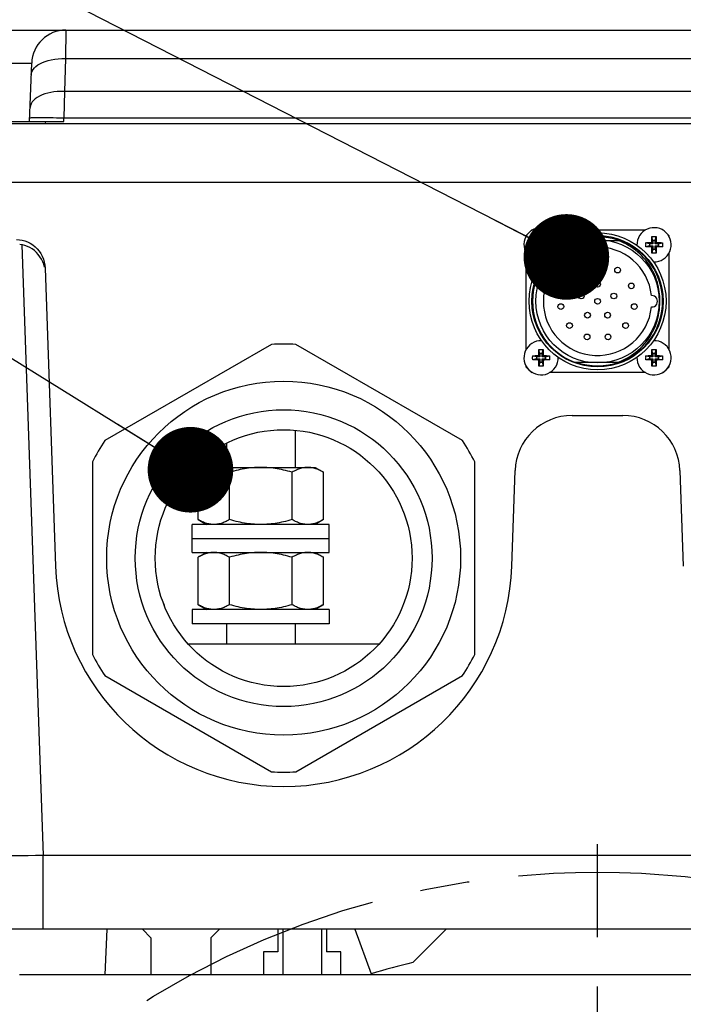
# Model space of a CAD drawing. Header units: millimetres. Extents: x 0 to 420, y 0 to 297.
# Tile 42 of 45: x 302 to 326, y 198 to 233. Entities that reach past the tile are written whole.
import ezdxf
from ezdxf.enums import TextEntityAlignment as Align

# ---------------------------------------------------------------- set-up
doc = ezdxf.new("R2010")
doc.units = ezdxf.units.MM
doc.header["$LTSCALE"] = 23.1
doc.linetypes.add('CENTER', pattern=[0.6, 0.375, -0.075, 0.075, -0.075])
doc.layers.get('0').update_dxf_attribs({"linetype": 'CONTINUOUS'})
for name, color, linetype in [('AXIS', 7, 'CONTINUOUS'), ('COMPONENTS', 7, 'CONTINUOUS'), ('DETAIL', 7, 'CONTINUOUS'), ('DIMENSION', 7, 'CONTINUOUS')]:
    doc.layers.add(name, color=color, linetype=linetype)
doc.styles.get("Standard").update_dxf_attribs({"font": 'arial.ttf'})
doc.styles.add('TEXTSTYLE_4', font='gdt')
doc.dimstyles.new('DIMSTYLE_11', dxfattribs={"dimtxt": 3, "dimasz": 3, "dimexe": 0.18, "dimexo": 0.0625, "dimgap": 0.09, "dimtad": 1, "dimdec": 3, "dimlfac": 5, "dimdsep": 46, "dimtxsty": 'STANDARD', "dimblk": '_FILLED', "dimblk1": '_FILLED', "dimblk2": '_FILLED', "dimcen": 0.09, "dimadec": 0, "dimazin": 0, "dimtp": 0.5, "dimtm": 0.5, "dimtfac": 1, "dimtdec": 3, "dimtofl": 0, "dimtmove": 0, "dimatfit": 3, "dimldrblk": '_FILLED', "dimfxl": 1, "dimtolj": 1, "dimarcsym": 0})
doc.dimstyles.new('DIMSTYLE_13', dxfattribs={"dimtxt": 3, "dimasz": 3, "dimexe": 0.18, "dimexo": 0.0625, "dimgap": 0.09, "dimtad": 1, "dimdec": 1, "dimlfac": 5, "dimdsep": 46, "dimtxsty": 'STANDARD', "dimblk": '_FILLED', "dimblk1": '_FILLED', "dimblk2": '_FILLED', "dimcen": 0.09, "dimadec": 0, "dimazin": 0, "dimtp": 0.5, "dimtm": 0.5, "dimtfac": 1, "dimtdec": 1, "dimtofl": 0, "dimtmove": 0, "dimatfit": 3, "dimldrblk": '_FILLED', "dimfxl": 1, "dimtolj": 1, "dimarcsym": 0})
doc.dimstyles.new('DIMSTYLE_2', dxfattribs={"dimtxt": 3, "dimasz": 3, "dimexe": 0.18, "dimexo": 0.0625, "dimgap": 0.09, "dimtad": 1, "dimtih": 1, "dimtoh": 1, "dimlfac": 5, "dimdsep": 46, "dimtxsty": 'STANDARD', "dimblk": '_FILLED', "dimblk1": '_FILLED', "dimblk2": '_FILLED', "dimcen": 0.09, "dimadec": 0, "dimazin": 0, "dimtol": 1, "dimtp": 0.2, "dimtm": 0.2, "dimtfac": 1, "dimtofl": 0, "dimtmove": 0, "dimatfit": 3, "dimldrblk": '_FILLED', "dimfxl": 1, "dimtolj": 1, "dimarcsym": 0})
doc.dimstyles.get("Standard").update_dxf_attribs({"dimtxt": 3, "dimasz": 3, "dimexe": 0.18, "dimexo": 0.0625, "dimgap": 0.09, "dimtad": 1, "dimdec": 3, "dimdsep": 46, "dimtxsty": 'STANDARD', "dimblk": '_FILLED', "dimblk1": '_FILLED', "dimblk2": '_FILLED', "dimcen": 0.09, "dimadec": 0, "dimazin": 0, "dimtol": 1, "dimtp": 0.001, "dimtm": 0.001, "dimtfac": 1, "dimtdec": 3, "dimtofl": 0, "dimtmove": 0, "dimatfit": 3, "dimldrblk": '_FILLED', "dimfxl": 1, "dimtolj": 1, "dimarcsym": 0})

# ---------------------------------------------------------------- blocks, each defined once
blk = doc.blocks.new('_FILLED')
at = {"color": 0, "linetype": 'BYBLOCK'}
blk.add_solid([(0, 0), (-1, 0.2), (-1, -0.2)], dxfattribs=at)
blk = doc.blocks.new('*D1')
at = {"layer": 'DIMENSION', "color": 2, "linetype": 'CONTINUOUS'}
for p, q in [((286.305, 197.827), (259.991, 197.827)), ((288.305, 197.827), (286.305, 197.827)), ((298.372, 190.588), (288.305, 197.827))]:
    blk.add_line(p, q, dxfattribs=at)
at = {"layer": 'DIMENSION', "color": 2, "linetype": 'CONTINUOUS', "xscale": 3, "yscale": 3, "zscale": 3, "rotation": 324.2840328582}
blk.add_blockref('_FILLED', (298.372, 190.588), dxfattribs=at)
at = {"layer": 'DIMENSION', "color": 2, "linetype": 'CONTINUOUS', "style": 'TEXTSTYLE_4'}
for s, p in [('`', (277.483, 198.577)), ('n', (266.991, 198.577))]:
    blk.add_text(s, height=3, dxfattribs=at).set_placement(p, align=Align.RIGHT)
at = {"layer": 'DIMENSION', "color": 2, "linetype": 'CONTINUOUS'}
for s, p in [('300', (273.983, 198.577)), ('0.2', (283.305, 198.577))]:
    blk.add_text(s, height=3, dxfattribs=at).set_placement(p, align=Align.RIGHT)
blk = doc.blocks.new('*D2')
at = {"layer": 'DIMENSION', "color": 2, "linetype": 'CONTINUOUS'}
for p, q in [((286.305, 197.827), (259.991, 197.827)), ((288.305, 197.827), (286.305, 197.827)), ((298.372, 190.588), (288.305, 197.827))]:
    blk.add_line(p, q, dxfattribs=at)
at = {"layer": 'DIMENSION', "color": 2, "linetype": 'CONTINUOUS', "xscale": 3, "yscale": 3, "zscale": 3, "rotation": 324.2840328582}
blk.add_blockref('_FILLED', (298.372, 190.588), dxfattribs=at)
at = {"layer": 'DIMENSION', "color": 2, "linetype": 'CONTINUOUS', "style": 'TEXTSTYLE_4'}
for s, p in [('`', (277.483, 198.577)), ('n', (266.991, 198.577))]:
    blk.add_text(s, height=3, dxfattribs=at).set_placement(p, align=Align.RIGHT)
at = {"layer": 'DIMENSION', "color": 2, "linetype": 'CONTINUOUS'}
for s, p in [('300', (273.983, 198.577)), ('0.2', (283.305, 198.577))]:
    blk.add_text(s, height=3, dxfattribs=at).set_placement(p, align=Align.RIGHT)
blk = doc.blocks.new('*D19')
at = {"layer": 'DIMENSION', "color": 2, "linetype": 'CONTINUOUS'}
for p, q in [((293.73, 237.562), (293.73, 254.578)), ((351.73, 233.651), (351.73, 254.578)), ((293.73, 252.578), (322.73, 252.578)), ((351.73, 252.578), (322.73, 252.578)), ((293.73, 225.352), (293.73, 235.509)), ((351.73, 231.451), (351.73, 232.911)), ((351.73, 205.594), (351.73, 230.564)), ((293.73, 205.725), (293.73, 222.799))]:
    blk.add_line(p, q, dxfattribs=at)
at = {"layer": 'DIMENSION', "color": 2, "linetype": 'CONTINUOUS', "xscale": 3, "yscale": 3, "zscale": 3, "rotation": 180}
blk.add_blockref('_FILLED', (293.73, 252.578), dxfattribs=at)
at = {"layer": 'DIMENSION', "color": 2, "linetype": 'CONTINUOUS', "xscale": 3, "yscale": 3, "zscale": 3}
blk.add_blockref('_FILLED', (351.73, 252.578), dxfattribs=at)
at = {"layer": 'DIMENSION', "color": 2, "linetype": 'CONTINUOUS', "insert": (322.73, 256.328), "char_height": 3, "width": 6.99257, "attachment_point": 2, "line_spacing_factor": 0.9}
blk.add_mtext('290', dxfattribs=at)
blk = doc.blocks.new('*D24')
at = {"layer": 'DIMENSION', "color": 2, "linetype": 'CONTINUOUS'}
for p, q in [((296.325, 238.491), (296.325, 244.578)), ((349.23, 234.093), (349.23, 244.578)), ((296.325, 242.578), (322.777, 242.578)), ((349.23, 242.578), (322.777, 242.578)), ((296.325, 224.778), (296.325, 236.326)), ((349.23, 227.831), (349.23, 232.025))]:
    blk.add_line(p, q, dxfattribs=at)
at = {"layer": 'DIMENSION', "color": 2, "linetype": 'CONTINUOUS', "xscale": 3, "yscale": 3, "zscale": 3, "rotation": 180}
blk.add_blockref('_FILLED', (296.325, 242.578), dxfattribs=at)
at = {"layer": 'DIMENSION', "color": 2, "linetype": 'CONTINUOUS', "xscale": 3, "yscale": 3, "zscale": 3}
blk.add_blockref('_FILLED', (349.23, 242.578), dxfattribs=at)
at = {"layer": 'DIMENSION', "color": 2, "linetype": 'CONTINUOUS', "insert": (322.777, 246.328), "char_height": 3, "width": 10.48327, "attachment_point": 2, "line_spacing_factor": 0.9}
blk.add_mtext('264.5', dxfattribs=at)

msp = doc.modelspace()

# ---------------------------------------------------------------- linework, layer by layer
at = {"color": 7, "linetype": 'CONTINUOUS'}
for p, q in [((311.70509, 201.07489), (311.70509, 199.47489)), ((313.05509, 201.07489), (313.05509, 199.47489))]:
    msp.add_line(p, q, dxfattribs=at)
at = {"layer": 'AXIS', "color": 2, "linetype": 'CENTER'}
msp.add_line((322.73009, 173.07489), (322.73009, 204.05723), dxfattribs=at)
msp.add_circle((322.73009, 173.07489), 30, dxfattribs=at)
at = {"layer": 'COMPONENTS', "color": 7, "linetype": 'CONTINUOUS'}
for p, q in [((300.38479, 232.57828), (345.27539, 232.57828)), ((302.83009, 229.37828), (302.9014, 231.42016)), ((297.71835, 229.37828), (304.02936, 229.37828)), ((301.67273, 229.30621), (343.98745, 229.30621)), ((344.00461, 227.23566), (301.45558, 227.23566)), ((320.23009, 225.35357), (320.23009, 225.37923)), ((320.42575, 225.57489), (320.45109, 225.57489)), ((320.67495, 225.2758), (320.676, 225.31794)), ((320.676, 225.31794), (320.67688, 225.34806)), ((320.71144, 225.20979), (320.67688, 225.34806)), ((320.78894, 225.20979), (320.82351, 225.34806)), ((320.82351, 225.34806), (320.82477, 225.30348)), ((320.82477, 225.30348), (320.82574, 225.26255)), ((321.0493, 225.57489), (324.41109, 225.57489)), ((324.63465, 225.26255), (324.63562, 225.30348)), ((324.63562, 225.30348), (324.63688, 225.34806)), ((324.67144, 225.20979), (324.63688, 225.34806)), ((324.74894, 225.20979), (324.78351, 225.34806)), ((324.78351, 225.34806), (324.78477, 225.30348)), ((324.78477, 225.30348), (324.78574, 225.26255)), ((325.0093, 225.57489), (325.03444, 225.57489)), ((325.23009, 225.37923), (325.23009, 225.35392)), ((320.45692, 225.12811), (320.5015, 225.12936)), ((320.59519, 225.09354), (320.45692, 225.12811)), ((320.59519, 225.01604), (320.45692, 224.98147)), ((320.5015, 225.12936), (320.54243, 225.13033)), ((320.55528, 224.97898), (320.51554, 224.97986)), ((320.54243, 225.13033), (320.57981, 225.13105)), ((320.59152, 224.97833), (320.55528, 224.97898)), ((320.57981, 225.13105), (320.6245, 225.13173)), ((320.6348, 224.97772), (320.59152, 224.97833)), ((320.59519, 225.09354), (320.59519, 225.01604)), ((320.71144, 225.09354), (320.59519, 225.09354)), ((320.59519, 225.01604), (320.71144, 225.01604)), ((320.67276, 224.97735), (320.6348, 224.97772)), ((320.67276, 225.13222), (320.67313, 225.17018)), ((320.71144, 225.09354), (320.67276, 225.13222)), ((320.71144, 225.01604), (320.67276, 224.97735)), ((320.67313, 225.17018), (320.67356, 225.20212)), ((320.67356, 225.20212), (320.67415, 225.23725)), ((320.67415, 225.23725), (320.67495, 225.2758)), ((320.71144, 225.20979), (320.71144, 225.09354)), ((320.78894, 225.20979), (320.71144, 225.20979)), ((320.71144, 225.01604), (320.71144, 224.89979)), ((320.78894, 225.09354), (320.78894, 225.20979)), ((320.78894, 225.09354), (320.82763, 225.13222)), ((320.90519, 225.09354), (320.78894, 225.09354)), ((320.78894, 224.89979), (320.78894, 225.01604)), ((320.78894, 225.01604), (320.82763, 224.97735)), ((320.78894, 225.01604), (320.90519, 225.01604)), ((320.82574, 225.26255), (320.82646, 225.22517)), ((320.82646, 225.22517), (320.82713, 225.18048)), ((320.82763, 224.97735), (320.82726, 224.93939)), ((320.82763, 225.13222), (320.86559, 225.13185)), ((320.86559, 225.13185), (320.90886, 225.13125)), ((320.92057, 224.97852), (320.87589, 224.97785)), ((320.90519, 225.09354), (321.04346, 225.12811)), ((320.90519, 225.01604), (320.90519, 225.09354)), ((320.90519, 225.01604), (321.04346, 224.98147)), ((320.90886, 225.13125), (320.94511, 225.13059)), ((320.95796, 224.97925), (320.92057, 224.97852)), ((320.94511, 225.13059), (320.98484, 225.12972)), ((320.99889, 224.98021), (320.95796, 224.97925)), ((321.04346, 224.98147), (320.99889, 224.98021)), ((321.91677, 225.20489), (323.54342, 225.20489)), ((324.41692, 225.12811), (324.4615, 225.12936)), ((324.55519, 225.09354), (324.41692, 225.12811)), ((324.55519, 225.01604), (324.41692, 224.98147)), ((324.4615, 225.12936), (324.50243, 225.13033)), ((324.51528, 224.97898), (324.47554, 224.97986)), ((324.50243, 225.13033), (324.53981, 225.13105)), ((324.55152, 224.97833), (324.51528, 224.97898)), ((324.53981, 225.13105), (324.5845, 225.13173)), ((324.5948, 224.97772), (324.55152, 224.97833)), ((324.55519, 225.09354), (324.55519, 225.01604)), ((324.67144, 225.09354), (324.55519, 225.09354)), ((324.55519, 225.01604), (324.67144, 225.01604)), ((324.63276, 224.97735), (324.5948, 224.97772)), ((324.63276, 225.13222), (324.63313, 225.17018)), ((324.67144, 225.09354), (324.63276, 225.13222)), ((324.67144, 225.01604), (324.63276, 224.97735)), ((324.63313, 225.17018), (324.63373, 225.21346)), ((324.67144, 225.20979), (324.67144, 225.09354)), ((324.74894, 225.20979), (324.67144, 225.20979)), ((324.67144, 225.01604), (324.67144, 224.89979)), ((324.74894, 225.09354), (324.74894, 225.20979)), ((324.74894, 225.09354), (324.78763, 225.13222)), ((324.86519, 225.09354), (324.74894, 225.09354)), ((324.74894, 224.89979), (324.74894, 225.01604)), ((324.74894, 225.01604), (324.78763, 224.97735)), ((324.74894, 225.01604), (324.86519, 225.01604)), ((324.78574, 225.26255), (324.78646, 225.22517)), ((324.78646, 225.22517), (324.78713, 225.18048)), ((324.78763, 224.97735), (324.78726, 224.93939)), ((324.78763, 225.13222), (324.82559, 225.13185)), ((324.82559, 225.13185), (324.86886, 225.13125)), ((324.88057, 224.97852), (324.83589, 224.97785)), ((324.86519, 225.09354), (325.00346, 225.12811)), ((324.86519, 225.01604), (324.86519, 225.09354)), ((324.86519, 225.01604), (325.00346, 224.98147)), ((324.86886, 225.13125), (324.90511, 225.13059)), ((324.91796, 224.97925), (324.88057, 224.97852)), ((324.90511, 225.13059), (324.94484, 225.12972)), ((324.95889, 224.98021), (324.91796, 224.97925)), ((325.00346, 224.98147), (324.95889, 224.98021)), ((320.23009, 221.39357), (320.23009, 224.756)), ((320.67393, 224.88441), (320.67326, 224.92909)), ((320.67465, 224.84703), (320.67393, 224.88441)), ((320.67562, 224.80609), (320.67465, 224.84703)), ((320.67688, 224.76152), (320.67562, 224.80609)), ((320.71144, 224.89979), (320.67688, 224.76152)), ((320.71144, 224.89979), (320.78894, 224.89979)), ((320.78894, 224.89979), (320.82351, 224.76152)), ((320.82438, 224.79164), (320.82351, 224.76152)), ((320.82544, 224.83378), (320.82438, 224.79164)), ((320.82624, 224.87233), (320.82544, 224.83378)), ((320.82666, 224.89612), (320.82624, 224.87233)), ((320.82726, 224.93939), (320.82666, 224.89612)), ((324.63393, 224.88441), (324.63326, 224.92909)), ((324.63465, 224.84703), (324.63393, 224.88441)), ((324.63562, 224.80609), (324.63465, 224.84703)), ((324.63688, 224.76152), (324.63562, 224.80609)), ((324.67144, 224.89979), (324.63688, 224.76152)), ((324.67144, 224.89979), (324.74894, 224.89979)), ((324.74894, 224.89979), (324.78351, 224.76152)), ((324.78477, 224.80609), (324.78351, 224.76152)), ((324.78666, 224.89612), (324.786, 224.85987)), ((324.78726, 224.93939), (324.78666, 224.89612)), ((325.23009, 224.75565), (325.23009, 221.39392)), ((303.37041, 224.23528), (303.73497, 213.79569)), ((311.299, 221.56249), (305.46119, 218.19203)), ((317.999, 218.19203), (312.16119, 221.56249)), ((320.45692, 221.16811), (320.5015, 221.16936)), ((320.59519, 221.13354), (320.45692, 221.16811)), ((320.5015, 221.16936), (320.54243, 221.17033)), ((320.54243, 221.17033), (320.57981, 221.17105)), ((320.57981, 221.17105), (320.6245, 221.17173)), ((320.67276, 221.17222), (320.67313, 221.21018)), ((320.71144, 221.13354), (320.67276, 221.17222)), ((320.67313, 221.21018), (320.67373, 221.25346)), ((320.67373, 221.25346), (320.67439, 221.2897)), ((320.67439, 221.2897), (320.67527, 221.32944)), ((320.71144, 221.24979), (320.67688, 221.38806)), ((320.71144, 221.24979), (320.71144, 221.13354)), ((320.78894, 221.24979), (320.71144, 221.24979)), ((320.78894, 221.24979), (320.82351, 221.38806)), ((320.78894, 221.13354), (320.78894, 221.24979)), ((320.78894, 221.13354), (320.82763, 221.17222)), ((320.82351, 221.38806), (320.82477, 221.34348)), ((320.82477, 221.34348), (320.82574, 221.30255)), ((320.82574, 221.30255), (320.82646, 221.26517)), ((320.82646, 221.26517), (320.82713, 221.22048)), ((320.82763, 221.17222), (320.86559, 221.17185)), ((320.86559, 221.17185), (320.90886, 221.17125)), ((320.90519, 221.13354), (321.04346, 221.16811)), ((320.90886, 221.17125), (320.94511, 221.17059)), ((320.94511, 221.17059), (320.98484, 221.16972)), ((324.41692, 221.16811), (324.4615, 221.16936)), ((324.55519, 221.13354), (324.41692, 221.16811)), ((324.4615, 221.16936), (324.50243, 221.17033)), ((324.50243, 221.17033), (324.53981, 221.17105)), ((324.53981, 221.17105), (324.5845, 221.17173)), ((324.63276, 221.17222), (324.63313, 221.21018)), ((324.67144, 221.13354), (324.63276, 221.17222)), ((324.63313, 221.21018), (324.63373, 221.25346)), ((324.63373, 221.25346), (324.63439, 221.2897)), ((324.63439, 221.2897), (324.63527, 221.32944)), ((324.67144, 221.24979), (324.63688, 221.38806)), ((324.67144, 221.24979), (324.67144, 221.13354)), ((324.74894, 221.24979), (324.67144, 221.24979)), ((324.74894, 221.24979), (324.78351, 221.38806)), ((324.74894, 221.13354), (324.74894, 221.24979)), ((324.74894, 221.13354), (324.78763, 221.17222)), ((324.78351, 221.38806), (324.78477, 221.34348)), ((324.78477, 221.34348), (324.78574, 221.30255)), ((324.78574, 221.30255), (324.78646, 221.26517)), ((324.78646, 221.26517), (324.78713, 221.22048)), ((324.78763, 221.17222), (324.82559, 221.17185)), ((324.82559, 221.17185), (324.86886, 221.17125)), ((324.86519, 221.13354), (325.00346, 221.16811)), ((324.86886, 221.17125), (324.90511, 221.17059)), ((324.90511, 221.17059), (324.94484, 221.16972)), ((320.59519, 221.05604), (320.45692, 221.02147)), ((320.55528, 221.01898), (320.51554, 221.01986)), ((320.59152, 221.01833), (320.55528, 221.01898)), ((320.6348, 221.01772), (320.59152, 221.01833)), ((320.59519, 221.13354), (320.59519, 221.05604)), ((320.71144, 221.13354), (320.59519, 221.13354)), ((320.59519, 221.05604), (320.71144, 221.05604)), ((320.67276, 221.01735), (320.6348, 221.01772)), ((320.71144, 221.05604), (320.67276, 221.01735)), ((320.67393, 220.92441), (320.67326, 220.96909)), ((320.67465, 220.88703), (320.67393, 220.92441)), ((320.67562, 220.84609), (320.67465, 220.88703)), ((320.67688, 220.80152), (320.67562, 220.84609)), ((320.71144, 220.93979), (320.67688, 220.80152)), ((320.71144, 221.05604), (320.71144, 220.93979)), ((320.71144, 220.93979), (320.78894, 220.93979)), ((320.90519, 221.13354), (320.78894, 221.13354)), ((320.78894, 220.93979), (320.78894, 221.05604)), ((320.78894, 221.05604), (320.82763, 221.01735)), ((320.78894, 221.05604), (320.90519, 221.05604)), ((320.78894, 220.93979), (320.82351, 220.80152)), ((320.82477, 220.84609), (320.82351, 220.80152)), ((320.82574, 220.88703), (320.82477, 220.84609)), ((320.82726, 220.97939), (320.82666, 220.93612)), ((320.82763, 221.01735), (320.82726, 220.97939)), ((320.92057, 221.01852), (320.87589, 221.01785)), ((320.90519, 221.05604), (320.90519, 221.13354)), ((320.90519, 221.05604), (321.04346, 221.02147)), ((320.95796, 221.01925), (320.92057, 221.01852)), ((320.99889, 221.02021), (320.95796, 221.01925)), ((321.04346, 221.02147), (320.99889, 221.02021)), ((321.91677, 220.94489), (323.54342, 220.94489)), ((324.55519, 221.05604), (324.41692, 221.02147)), ((324.51528, 221.01898), (324.47554, 221.01986)), ((324.55152, 221.01833), (324.51528, 221.01898)), ((324.5948, 221.01772), (324.55152, 221.01833)), ((324.55519, 221.13354), (324.55519, 221.05604)), ((324.67144, 221.13354), (324.55519, 221.13354)), ((324.55519, 221.05604), (324.67144, 221.05604)), ((324.63276, 221.01735), (324.5948, 221.01772)), ((324.67144, 221.05604), (324.63276, 221.01735)), ((324.63393, 220.92441), (324.63326, 220.96909)), ((324.63465, 220.88703), (324.63393, 220.92441)), ((324.63562, 220.84609), (324.63465, 220.88703)), ((324.63688, 220.80152), (324.63562, 220.84609)), ((324.67144, 220.93979), (324.63688, 220.80152)), ((324.67144, 221.05604), (324.67144, 220.93979)), ((324.67144, 220.93979), (324.74894, 220.93979)), ((324.86519, 221.13354), (324.74894, 221.13354)), ((324.74894, 220.93979), (324.74894, 221.05604)), ((324.74894, 221.05604), (324.78763, 221.01735)), ((324.74894, 221.05604), (324.86519, 221.05604)), ((324.74894, 220.93979), (324.78351, 220.80152)), ((324.786, 220.89987), (324.78512, 220.86014)), ((324.78666, 220.93612), (324.786, 220.89987)), ((324.78726, 220.97939), (324.78666, 220.93612)), ((324.78763, 221.01735), (324.78726, 220.97939)), ((324.88057, 221.01852), (324.83589, 221.01785)), ((324.86519, 221.05604), (324.86519, 221.13354)), ((324.86519, 221.05604), (325.00346, 221.02147)), ((324.91796, 221.01925), (324.88057, 221.01852)), ((324.95889, 221.02021), (324.91796, 221.01925)), ((325.00346, 221.02147), (324.95889, 221.02021)), ((320.23009, 220.77055), (320.23009, 220.796)), ((320.45072, 220.57489), (320.42575, 220.57489)), ((324.41072, 220.57489), (321.04967, 220.57489)), ((325.03444, 220.57489), (325.00967, 220.57489)), ((325.23009, 220.79565), (325.23009, 220.77055)), ((321.84095, 219.07489), (323.61924, 219.07489)), ((312.13009, 218.55563), (312.13009, 217.25489)), ((309.73009, 218.10505), (309.73009, 217.25489)), ((305.03009, 217.44535), (305.03009, 210.70443)), ((318.43009, 210.70443), (318.43009, 217.44535)), ((309.03009, 217.25489), (308.73616, 217.08519)), ((308.73616, 215.42459), (308.73616, 217.08519)), ((309.03009, 217.25489), (312.83009, 217.25489)), ((309.83313, 215.42459), (309.83313, 217.08519)), ((312.02706, 215.42459), (312.02706, 217.08519)), ((312.83009, 217.25489), (313.12402, 217.08519)), ((313.12402, 215.42459), (313.12402, 217.08519)), ((319.72522, 213.79569), (319.84217, 217.14469)), ((325.61802, 217.14469), (325.73497, 213.79569)), ((308.73616, 215.42459), (309.03009, 215.25489)), ((313.12402, 215.42459), (312.83009, 215.25489)), ((308.53009, 214.27489), (308.53009, 215.25489)), ((313.33009, 215.25489), (308.53009, 215.25489)), ((313.33009, 214.27489), (313.33009, 215.25489)), ((313.33009, 214.75489), (308.53009, 214.75489)), ((308.53009, 214.27489), (313.33009, 214.27489)), ((309.03009, 214.27489), (308.73616, 214.10519)), ((312.83009, 214.27489), (313.12402, 214.10519)), ((308.73616, 212.44459), (308.73616, 214.10519)), ((309.83313, 212.44459), (309.83313, 214.10519)), ((312.02706, 212.44459), (312.02706, 214.10519)), ((313.12402, 212.44459), (313.12402, 214.10519)), ((307.52467, 212.47489), (307.53009, 212.47489)), ((307.53009, 212.47489), (307.54179, 212.43125)), ((308.53009, 212.27489), (308.53009, 211.77489)), ((313.33009, 212.27489), (308.53009, 212.27489)), ((308.73616, 212.44459), (309.03009, 212.27489)), ((313.12402, 212.44459), (312.83009, 212.27489)), ((313.33009, 212.27489), (313.33009, 211.77489)), ((313.33009, 211.77489), (308.53009, 211.77489)), ((309.73009, 211.77489), (309.73009, 211.07489)), ((312.13009, 211.77489), (312.13009, 211.07489)), ((308.37657, 211.07489), (315.08357, 211.07489)), ((305.46119, 209.95775), (311.299, 206.58729)), ((312.16119, 206.58729), (317.999, 209.95775)), ((303.29883, 201.07489), (303.29883, 203.65587)), ((342.16135, 203.65587), (303.29883, 203.65587)), ((346.33009, 201.07489), (299.1301, 201.07489)), ((305.53009, 201.07489), (305.46024, 199.47489)), ((307.08009, 200.77489), (306.78009, 201.07489)), ((309.48009, 201.07489), (309.18009, 200.77489)), ((311.53009, 201.07489), (311.53009, 200.27489)), ((313.23009, 201.07489), (313.23009, 200.27489)), ((314.23009, 201.07489), (314.79934, 199.51091)), ((316.26133, 199.90612), (317.43009, 201.07489)), ((307.08009, 200.77489), (307.08009, 199.47489)), ((309.18009, 200.77489), (309.18009, 199.47489)), ((311.03009, 200.27489), (311.03009, 199.47489)), ((311.53009, 200.27489), (311.03009, 200.27489)), ((313.73009, 200.27489), (313.23009, 200.27489)), ((313.73009, 199.47489), (313.73009, 200.27489)), ((342.98546, 199.47489), (302.47472, 199.47489))]:
    msp.add_line(p, q, dxfattribs=at)
at = {"layer": 'COMPONENTS', "color": 9, "linetype": 'CONTINUOUS'}
for p, q in [((304.10067, 232.57828), (304.0867, 231.57828)), ((304.0867, 231.57828), (304.04657, 230.42915)), ((304.0867, 231.57828), (341.57349, 231.57828)), ((300.38479, 231.42016), (302.9014, 231.42016)), ((304.04657, 230.42915), (304.03358, 229.49895)), ((303.90287, 229.50326), (304.03358, 229.49895)), ((304.03147, 229.37828), (304.03147, 229.49895)), ((304.03147, 229.49895), (341.62872, 229.49895)), ((303.38067, 229.37828), (303.37816, 229.30621)), ((302.55147, 225.05768), (303.29883, 203.65587))]:
    msp.add_line(p, q, dxfattribs=at)
for points in [[(302.88743, 231.02016), (302.89613, 231.08234), (302.91748, 231.14276), (302.95086, 231.20083), (302.99524, 231.25568), (303.04998, 231.30719), (303.11549, 231.35582), (303.1918, 231.40123), (303.278, 231.44258), (303.37353, 231.47938), (303.47772, 231.51115), (303.58952, 231.53733), (303.70761, 231.55746), (303.8307, 231.57116), (303.95753, 231.57817), (304.0867, 231.57828)], [(341.61362, 230.42915), (303.92168, 230.42916), (303.79942, 230.42275), (303.68101, 230.41018), (303.56828, 230.39191), (303.46151, 230.36825), (303.35975, 230.33903), (303.26366, 230.30421), (303.17499, 230.26418), (303.09476, 230.21919), (303.02399, 230.16953), (302.96385, 230.1157), (302.91539, 230.05831), (302.8794, 229.99798), (302.85653, 229.93533), (302.8473, 229.87103)], [(302.83431, 229.49895), (302.84106, 229.5031), (302.86069, 229.50671), (302.89262, 229.50976), (302.9359, 229.51222), (302.98987, 229.5141), (303.05493, 229.51541), (303.13105, 229.51613), (303.21736, 229.51622)], [(303.21736, 229.51622), (303.31329, 229.51568), (303.41817, 229.51448), (303.53091, 229.51262)], [(303.53091, 229.51262), (303.65017, 229.51012), (303.77458, 229.50699), (303.90287, 229.50326)]]:
    msp.add_lwpolyline(points, dxfattribs=at)
at = {"layer": 'COMPONENTS', "color": 7, "linetype": 'CONTINUOUS'}
for points in [[(320.67688, 225.34806), (320.69315, 225.34846), (320.70943, 225.34876), (320.72572, 225.34896), (320.74203, 225.34906), (320.75836, 225.34906), (320.77467, 225.34896), (320.79096, 225.34876), (320.80724, 225.34846), (320.82351, 225.34806)], [(324.63688, 225.34806), (324.65315, 225.34846), (324.66943, 225.34876), (324.68572, 225.34896), (324.70203, 225.34906), (324.71836, 225.34906), (324.73467, 225.34896), (324.75096, 225.34876), (324.76724, 225.34846), (324.78351, 225.34806)], [(302.3686, 225.23566), (302.4704, 225.23015), (302.56946, 225.21457), (302.66577, 225.18893), (302.76026, 225.15286), (302.852, 225.10673), (302.93821, 225.05161), (303.01881, 224.98719), (303.09388, 224.91378), (303.16086, 224.83339), (303.21953, 224.7457), (303.2701, 224.65104), (303.31066, 224.55236), (303.34058, 224.45067), (303.3605, 224.34498), (303.37041, 224.23528)], [(303.3497, 224.2752), (303.32342, 224.37058), (303.28789, 224.46348), (303.24361, 224.55306), (303.19206, 224.6369), (303.13304, 224.71477), (303.06675, 224.7869), (302.99519, 224.85154), (302.91822, 224.90844), (302.83599, 224.95785), (302.7509, 224.99871), (302.66379, 225.03068), (302.57383, 225.05409), (302.48102, 225.06897)], [(320.45591, 225.05479), (320.45595, 225.06722), (320.45603, 225.07956), (320.45617, 225.09182), (320.45637, 225.104), (320.45662, 225.11609), (320.45692, 225.12811)], [(320.45692, 224.98147), (320.45662, 224.99348), (320.45637, 225.00558), (320.45617, 225.01775), (320.45603, 225.03002), (320.45595, 225.04236), (320.45591, 225.05479)], [(320.51554, 224.97986), (320.47219, 224.98102), (320.45692, 224.98147)], [(320.6245, 225.13173), (320.66376, 225.13215), (320.67276, 225.13222)], [(320.67326, 224.92909), (320.67283, 224.96835), (320.67276, 224.97735)], [(320.82713, 225.18048), (320.82755, 225.14123), (320.82763, 225.13222)], [(320.87589, 224.97785), (320.83663, 224.97743), (320.82763, 224.97735)], [(320.98484, 225.12972), (321.0282, 225.12856), (321.04346, 225.12811)], [(321.04346, 225.12811), (321.04377, 225.11609), (321.04402, 225.104), (321.04422, 225.09182), (321.04436, 225.07956), (321.04444, 225.06722), (321.04447, 225.05479)], [(321.04447, 225.05479), (321.04444, 225.04236), (321.04436, 225.03002), (321.04422, 225.01775), (321.04402, 225.00558), (321.04377, 224.99348), (321.04346, 224.98147)], [(324.91009, 223.07489), (324.9105, 223.15968), (324.90776, 223.24382), (324.90185, 223.32732), (324.89275, 223.41023), (324.88049, 223.49249), (324.86521, 223.57393), (324.847, 223.65434), (324.82577, 223.73392), (324.80137, 223.81304), (324.7739, 223.89173), (324.74326, 223.96996), (324.70893, 224.04808), (324.67099, 224.12625), (324.62936, 224.20431), (324.58339, 224.28216), (324.53286, 224.36017), (324.47798, 224.43797), (324.41873, 224.51437), (324.3548, 224.58949), (324.2865, 224.66321), (324.21478, 224.73392), (324.13961, 224.80135), (324.06102, 224.86577), (323.98005, 224.92631), (323.89685, 224.98275), (323.81126, 225.03532), (323.72381, 225.08383), (323.63466, 225.12824), (323.54365, 225.16859), (323.45077, 225.20489)], [(324.41591, 225.05479), (324.41595, 225.06722), (324.41603, 225.07956), (324.41617, 225.09182), (324.41637, 225.104), (324.41662, 225.11609), (324.41692, 225.12811)], [(324.41692, 224.98147), (324.41662, 224.99348), (324.41637, 225.00558), (324.41617, 225.01775), (324.41603, 225.03002), (324.41595, 225.04236), (324.41591, 225.05479)], [(324.47554, 224.97986), (324.43219, 224.98102), (324.41692, 224.98147)], [(324.5845, 225.13173), (324.62376, 225.13215), (324.63276, 225.13222)], [(324.63326, 224.92909), (324.63283, 224.96835), (324.63276, 224.97735)], [(324.63373, 225.21346), (324.63439, 225.2497), (324.63465, 225.26255)], [(324.78713, 225.18048), (324.78755, 225.14123), (324.78763, 225.13222)], [(324.83589, 224.97785), (324.79663, 224.97743), (324.78763, 224.97735)], [(324.94484, 225.12972), (324.9882, 225.12856), (325.00346, 225.12811)], [(325.00346, 225.12811), (325.00377, 225.11609), (325.00402, 225.104), (325.00422, 225.09182), (325.00436, 225.07956), (325.00444, 225.06722), (325.00447, 225.05479)], [(325.00447, 225.05479), (325.00444, 225.04236), (325.00436, 225.03002), (325.00422, 225.01775), (325.00402, 225.00558), (325.00377, 224.99348), (325.00346, 224.98147)], [(320.82351, 224.76152), (320.80724, 224.76112), (320.79096, 224.76082), (320.77467, 224.76062), (320.75836, 224.76052), (320.74203, 224.76052), (320.72572, 224.76062), (320.70943, 224.76082), (320.69315, 224.76112), (320.67688, 224.76152)], [(324.78351, 224.76152), (324.76724, 224.76112), (324.75096, 224.76082), (324.73467, 224.76062), (324.71836, 224.76052), (324.70203, 224.76052), (324.68572, 224.76062), (324.66943, 224.76082), (324.65315, 224.76112), (324.63688, 224.76152)], [(324.786, 224.85987), (324.78512, 224.82014), (324.78477, 224.80609)], [(323.45077, 220.94489), (323.54687, 220.98258), (323.64082, 221.02448), (323.73261, 221.0706), (323.82251, 221.1211), (323.91025, 221.17582), (323.99503, 221.23422), (324.07665, 221.29622), (324.15531, 221.36191), (324.23073, 221.43101), (324.30298, 221.50363), (324.37198, 221.57966), (324.43722, 221.65853), (324.49865, 221.74028), (324.55632, 221.82487), (324.60985, 221.91168), (324.65917, 222.00063), (324.70434, 222.0918), (324.74519, 222.18477), (324.78172, 222.27966), (324.81393, 222.37636), (324.84156, 222.47406), (324.86455, 222.57267), (324.88296, 222.67228), (324.89672, 222.77236), (324.90582, 222.87273), (324.91028, 222.97358), (324.91009, 223.07489)], [(320.45591, 221.09479), (320.45595, 221.10722), (320.45603, 221.11956), (320.45617, 221.13182), (320.45637, 221.144), (320.45662, 221.15609), (320.45692, 221.16811)], [(320.6245, 221.17173), (320.66376, 221.17215), (320.67276, 221.17222)], [(320.67527, 221.32944), (320.67642, 221.3728), (320.67688, 221.38806)], [(320.67688, 221.38806), (320.69315, 221.38846), (320.70943, 221.38876), (320.72572, 221.38896), (320.74203, 221.38906), (320.75836, 221.38906), (320.77467, 221.38896), (320.79096, 221.38876), (320.80724, 221.38846), (320.82351, 221.38806)], [(320.82713, 221.22048), (320.82755, 221.18123), (320.82763, 221.17222)], [(320.98484, 221.16972), (321.0282, 221.16856), (321.04346, 221.16811)], [(321.04346, 221.16811), (321.04377, 221.15609), (321.04402, 221.144), (321.04422, 221.13182), (321.04436, 221.11956), (321.04444, 221.10722), (321.04447, 221.09479)], [(324.41591, 221.09479), (324.41595, 221.10722), (324.41603, 221.11956), (324.41617, 221.13182), (324.41637, 221.144), (324.41662, 221.15609), (324.41692, 221.16811)], [(324.5845, 221.17173), (324.62376, 221.17215), (324.63276, 221.17222)], [(324.63527, 221.32944), (324.63642, 221.3728), (324.63688, 221.38806)], [(324.63688, 221.38806), (324.65315, 221.38846), (324.66943, 221.38876), (324.68572, 221.38896), (324.70203, 221.38906), (324.71836, 221.38906), (324.73467, 221.38896), (324.75096, 221.38876), (324.76724, 221.38846), (324.78351, 221.38806)], [(324.78713, 221.22048), (324.78755, 221.18123), (324.78763, 221.17222)], [(324.94484, 221.16972), (324.9882, 221.16856), (325.00346, 221.16811)], [(325.00346, 221.16811), (325.00377, 221.15609), (325.00402, 221.144), (325.00422, 221.13182), (325.00436, 221.11956), (325.00444, 221.10722), (325.00447, 221.09479)], [(320.45692, 221.02147), (320.45662, 221.03348), (320.45637, 221.04558), (320.45617, 221.05775), (320.45603, 221.07002), (320.45595, 221.08236), (320.45591, 221.09479)], [(320.51554, 221.01986), (320.47219, 221.02102), (320.45692, 221.02147)], [(320.67326, 220.96909), (320.67283, 221.00835), (320.67276, 221.01735)], [(320.82666, 220.93612), (320.826, 220.89987), (320.82574, 220.88703)], [(320.87589, 221.01785), (320.83663, 221.01743), (320.82763, 221.01735)], [(321.04447, 221.09479), (321.04444, 221.08236), (321.04436, 221.07002), (321.04422, 221.05775), (321.04402, 221.04558), (321.04377, 221.03348), (321.04346, 221.02147)], [(324.41692, 221.02147), (324.41662, 221.03348), (324.41637, 221.04558), (324.41617, 221.05775), (324.41603, 221.07002), (324.41595, 221.08236), (324.41591, 221.09479)], [(324.47554, 221.01986), (324.43219, 221.02102), (324.41692, 221.02147)], [(324.63326, 220.96909), (324.63283, 221.00835), (324.63276, 221.01735)], [(324.78512, 220.86014), (324.78396, 220.81678), (324.78351, 220.80152)], [(324.83589, 221.01785), (324.79663, 221.01743), (324.78763, 221.01735)], [(325.00447, 221.09479), (325.00444, 221.08236), (325.00436, 221.07002), (325.00422, 221.05775), (325.00402, 221.04558), (325.00377, 221.03348), (325.00346, 221.02147)], [(320.82351, 220.80152), (320.80724, 220.80112), (320.79096, 220.80082), (320.77467, 220.80062), (320.75836, 220.80052), (320.74203, 220.80052), (320.72572, 220.80062), (320.70943, 220.80082), (320.69315, 220.80112), (320.67688, 220.80152)], [(324.78351, 220.80152), (324.76724, 220.80112), (324.75096, 220.80082), (324.73467, 220.80062), (324.71836, 220.80052), (324.70203, 220.80052), (324.68572, 220.80062), (324.66943, 220.80082), (324.65315, 220.80112), (324.63688, 220.80152)], [(309.28465, 217.25489), (309.24877, 217.25408), (309.21288, 217.25174), (309.17699, 217.24787), (309.1411, 217.24244), (309.10521, 217.23548), (309.06924, 217.22704), (309.03323, 217.21714), (308.99716, 217.20576), (308.96087, 217.19293), (308.92439, 217.17868), (308.8877, 217.16298), (308.85055, 217.14579), (308.81287, 217.12709), (308.77474, 217.10689), (308.73616, 217.08519)], [(309.83313, 217.08519), (309.79455, 217.10688), (309.75642, 217.12708), (309.71874, 217.14579), (309.68159, 217.16299), (309.64489, 217.17868), (309.6084, 217.19294), (309.57211, 217.20577), (309.53603, 217.21715), (309.50002, 217.22705), (309.46406, 217.23549), (309.42817, 217.24244), (309.39229, 217.24787), (309.3564, 217.25174), (309.32052, 217.25408), (309.28465, 217.25489)], [(310.93009, 217.25489), (310.85834, 217.25408), (310.78657, 217.25174), (310.71477, 217.24787), (310.643, 217.24244), (310.57121, 217.23548), (310.49928, 217.22704), (310.42727, 217.21714), (310.35512, 217.20576), (310.28254, 217.19293), (310.20958, 217.17868), (310.1362, 217.16298), (310.0619, 217.14579), (309.98655, 217.12709), (309.91029, 217.10689), (309.83313, 217.08519)], [(312.02706, 217.08519), (311.94991, 217.10688), (311.87365, 217.12708), (311.79829, 217.14579), (311.72399, 217.16299), (311.65058, 217.17868), (311.57761, 217.19294), (311.50501, 217.20577), (311.43286, 217.21715), (311.36085, 217.22705), (311.28892, 217.23549), (311.21714, 217.24244), (311.14538, 217.24787), (311.07359, 217.25174), (311.00183, 217.25408), (310.93009, 217.25489)], [(312.57554, 217.25489), (312.53966, 217.25408), (312.50378, 217.25174), (312.46788, 217.24787), (312.432, 217.24244), (312.3961, 217.23548), (312.36014, 217.22704), (312.32413, 217.21714), (312.28805, 217.20576), (312.25176, 217.19293), (312.21529, 217.17868), (312.17859, 217.16298), (312.14145, 217.14579), (312.10377, 217.12709), (312.06564, 217.10689), (312.02706, 217.08519)], [(313.12402, 217.08519), (313.08545, 217.10688), (313.04732, 217.12708), (313.00964, 217.14579), (312.97249, 217.16299), (312.93578, 217.17868), (312.8993, 217.19294), (312.863, 217.20577), (312.82692, 217.21715), (312.79092, 217.22705), (312.75496, 217.23549), (312.71906, 217.24244), (312.68318, 217.24787), (312.64729, 217.25174), (312.61141, 217.25408), (312.57554, 217.25489)], [(309.28465, 215.25489), (309.24877, 215.2557), (309.21288, 215.25804), (309.17699, 215.26191), (309.1411, 215.26734), (309.10521, 215.2743), (309.06924, 215.28273), (309.03323, 215.29264), (308.99716, 215.30402), (308.96087, 215.31685), (308.92439, 215.3311), (308.8877, 215.34679), (308.85055, 215.36398), (308.81287, 215.38269), (308.77474, 215.40289), (308.73616, 215.42459)], [(309.83313, 215.42459), (309.79455, 215.40289), (309.75642, 215.38269), (309.71874, 215.36399), (309.68159, 215.34679), (309.64489, 215.33109), (309.6084, 215.31684), (309.57211, 215.30401), (309.53603, 215.29263), (309.50002, 215.28273), (309.46406, 215.27429), (309.42817, 215.26733), (309.39229, 215.26191), (309.3564, 215.25803), (309.32052, 215.2557), (309.28465, 215.25489)], [(310.93009, 215.25489), (310.85834, 215.2557), (310.78657, 215.25804), (310.71477, 215.26191), (310.643, 215.26734), (310.57121, 215.2743), (310.49928, 215.28273), (310.42727, 215.29264), (310.35512, 215.30402), (310.28254, 215.31685), (310.20958, 215.3311), (310.1362, 215.34679), (310.0619, 215.36398), (309.98655, 215.38269), (309.91029, 215.40289), (309.83313, 215.42459)], [(312.02706, 215.42459), (311.94991, 215.40289), (311.87365, 215.38269), (311.79829, 215.36399), (311.72399, 215.34679), (311.65058, 215.33109), (311.57761, 215.31684), (311.50501, 215.30401), (311.43286, 215.29263), (311.36085, 215.28273), (311.28892, 215.27429), (311.21714, 215.26733), (311.14538, 215.26191), (311.07359, 215.25803), (311.00183, 215.2557), (310.93009, 215.25489)], [(312.57554, 215.25489), (312.53966, 215.2557), (312.50378, 215.25804), (312.46788, 215.26191), (312.432, 215.26734), (312.3961, 215.2743), (312.36014, 215.28273), (312.32413, 215.29264), (312.28805, 215.30402), (312.25176, 215.31685), (312.21529, 215.3311), (312.17859, 215.34679), (312.14145, 215.36398), (312.10377, 215.38269), (312.06564, 215.40289), (312.02706, 215.42459)], [(313.12402, 215.42459), (313.08545, 215.40289), (313.04732, 215.38269), (313.00964, 215.36399), (312.97249, 215.34679), (312.93578, 215.33109), (312.8993, 215.31684), (312.863, 215.30401), (312.82692, 215.29263), (312.79092, 215.28273), (312.75496, 215.27429), (312.71906, 215.26733), (312.68318, 215.26191), (312.64729, 215.25803), (312.61141, 215.2557), (312.57554, 215.25489)], [(309.28465, 214.27489), (309.24877, 214.27408), (309.21288, 214.27174), (309.17699, 214.26787), (309.1411, 214.26244), (309.10521, 214.25548), (309.06924, 214.24704), (309.03323, 214.23714), (308.99716, 214.22576), (308.96087, 214.21293), (308.92439, 214.19868), (308.8877, 214.18298), (308.85055, 214.16579), (308.81287, 214.14709), (308.77474, 214.12689), (308.73616, 214.10519)], [(309.83313, 214.10519), (309.79455, 214.12688), (309.75642, 214.14708), (309.71874, 214.16579), (309.68159, 214.18299), (309.64489, 214.19868), (309.6084, 214.21294), (309.57211, 214.22577), (309.53603, 214.23715), (309.50002, 214.24705), (309.46406, 214.25549), (309.42817, 214.26244), (309.39229, 214.26787), (309.3564, 214.27174), (309.32052, 214.27408), (309.28465, 214.27489)], [(310.93009, 214.27489), (310.85834, 214.27408), (310.78657, 214.27174), (310.71477, 214.26787), (310.643, 214.26244), (310.57121, 214.25548), (310.49928, 214.24704), (310.42727, 214.23714), (310.35512, 214.22576), (310.28254, 214.21293), (310.20958, 214.19868), (310.1362, 214.18298), (310.0619, 214.16579), (309.98655, 214.14709), (309.91029, 214.12689), (309.83313, 214.10519)], [(312.02706, 214.10519), (311.94991, 214.12688), (311.87365, 214.14708), (311.79829, 214.16579), (311.72399, 214.18299), (311.65058, 214.19868), (311.57761, 214.21294), (311.50501, 214.22577), (311.43286, 214.23715), (311.36085, 214.24705), (311.28892, 214.25549), (311.21714, 214.26244), (311.14538, 214.26787), (311.07359, 214.27174), (311.00183, 214.27408), (310.93009, 214.27489)], [(312.57554, 214.27489), (312.53966, 214.27408), (312.50378, 214.27174), (312.46788, 214.26787), (312.432, 214.26244), (312.3961, 214.25548), (312.36014, 214.24704), (312.32413, 214.23714), (312.28805, 214.22576), (312.25176, 214.21293), (312.21529, 214.19868), (312.17859, 214.18298), (312.14145, 214.16579), (312.10377, 214.14709), (312.06564, 214.12689), (312.02706, 214.10519)], [(313.12402, 214.10519), (313.08545, 214.12688), (313.04732, 214.14708), (313.00964, 214.16579), (312.97249, 214.18299), (312.93578, 214.19868), (312.8993, 214.21294), (312.863, 214.22577), (312.82692, 214.23715), (312.79092, 214.24705), (312.75496, 214.25549), (312.71906, 214.26244), (312.68318, 214.26787), (312.64729, 214.27174), (312.61141, 214.27408), (312.57554, 214.27489)], [(309.28465, 212.27489), (309.24877, 212.2757), (309.21288, 212.27804), (309.17699, 212.28191), (309.1411, 212.28734), (309.10521, 212.2943), (309.06924, 212.30273), (309.03323, 212.31264), (308.99716, 212.32402), (308.96087, 212.33685), (308.92439, 212.3511), (308.8877, 212.36679), (308.85055, 212.38398), (308.81287, 212.40269), (308.77474, 212.42289), (308.73616, 212.44459)], [(309.83313, 212.44459), (309.79455, 212.42289), (309.75642, 212.40269), (309.71874, 212.38399), (309.68159, 212.36679), (309.64489, 212.35109), (309.6084, 212.33684), (309.57211, 212.32401), (309.53603, 212.31263), (309.50002, 212.30273), (309.46406, 212.29429), (309.42817, 212.28733), (309.39229, 212.28191), (309.3564, 212.27803), (309.32052, 212.2757), (309.28465, 212.27489)], [(310.93009, 212.27489), (310.85834, 212.2757), (310.78657, 212.27804), (310.71477, 212.28191), (310.643, 212.28734), (310.57121, 212.2943), (310.49928, 212.30273), (310.42727, 212.31264), (310.35512, 212.32402), (310.28254, 212.33685), (310.20958, 212.3511), (310.1362, 212.36679), (310.0619, 212.38398), (309.98655, 212.40269), (309.91029, 212.42289), (309.83313, 212.44459)], [(312.02706, 212.44459), (311.94991, 212.42289), (311.87365, 212.40269), (311.79829, 212.38399), (311.72399, 212.36679), (311.65058, 212.35109), (311.57761, 212.33684), (311.50501, 212.32401), (311.43286, 212.31263), (311.36085, 212.30273), (311.28892, 212.29429), (311.21714, 212.28733), (311.14538, 212.28191), (311.07359, 212.27803), (311.00183, 212.2757), (310.93009, 212.27489)], [(312.57554, 212.27489), (312.53966, 212.2757), (312.50378, 212.27804), (312.46788, 212.28191), (312.432, 212.28734), (312.3961, 212.2943), (312.36014, 212.30273), (312.32413, 212.31264), (312.28805, 212.32402), (312.25176, 212.33685), (312.21529, 212.3511), (312.17859, 212.36679), (312.14145, 212.38398), (312.10377, 212.40269), (312.06564, 212.42289), (312.02706, 212.44459)], [(313.12402, 212.44459), (313.08545, 212.42289), (313.04732, 212.40269), (313.00964, 212.38399), (312.97249, 212.36679), (312.93578, 212.35109), (312.8993, 212.33684), (312.863, 212.32401), (312.82692, 212.31263), (312.79092, 212.30273), (312.75496, 212.29429), (312.71906, 212.28733), (312.68318, 212.28191), (312.64729, 212.27803), (312.61141, 212.2757), (312.57554, 212.27489)], [(303.29883, 203.65587), (303.03734, 203.65264), (302.77698, 203.6496), (302.51889, 203.64678), (302.26416, 203.64422), (302.01387, 203.64194), (301.76911, 203.63995), (301.5309, 203.63827), (301.30026, 203.63692), (301.07819, 203.63585), (300.86562, 203.63505), (300.66346, 203.63455), (300.47259, 203.63436)]]:
    msp.add_lwpolyline(points, dxfattribs=at)
for centre, radius in [((322.73009, 223.07489), 2.4), ((322.73009, 223.07489), 2.3), ((322.73009, 223.07489), 2.16), ((322.02726, 224.16852), 0.1), ((322.73009, 224.37489), 0.1), ((323.43293, 224.16852), 0.1), ((321.54757, 223.61493), 0.1), ((322.73009, 223.67489), 0.1), ((323.91262, 223.61493), 0.1), ((322.15946, 223.2603), 0.1), ((323.30073, 223.2603), 0.1), ((321.44333, 222.88988), 0.1), ((322.73009, 223.07489), 0.1), ((324.01686, 222.88988), 0.1), ((322.37742, 222.58948), 0.1), ((323.08276, 222.58948), 0.1), ((321.74762, 222.22357), 0.1), ((323.71257, 222.22357), 0.1), ((322.36384, 221.82755), 0.1), ((323.09635, 221.82755), 0.1), ((311.73009, 214.07489), 6.2), ((311.73009, 214.07489), 4.5)]:
    msp.add_circle(centre, radius, dxfattribs=at)
at = {"layer": 'COMPONENTS', "color": 9, "linetype": 'CONTINUOUS'}
msp.add_circle((311.73009, 214.07489), 5.2, dxfattribs=at)
at = {"layer": 'COMPONENTS', "color": 7, "linetype": 'CONTINUOUS'}
for centre, radius, start, end in [((304.10067, 231.37828), 1.2, 90, 178), ((320.75019, 225.05479), 0.6, 358.345631, 271.630554), ((324.71019, 225.05479), 0.6, 268.349448, 181.668498), ((322.73009, 223.07489), 3.4, 132.667925, 137.332075), ((322.73009, 223.07489), 3.4, 45.203962, 47.332075), ((322.73009, 223.07489), 3.4, 42.667925, 44.985892), ((322.73009, 223.07489), 2.28, 110.899028, 249.100972), ((322.73009, 223.07489), 1.9, 6.033923, 353.966077), ((322.73009, 223.07489), 2.28, 290.899028, 69.100972), ((324.63009, 223.07489), 0.2, 266.983039, 93.016961), ((311.73009, 214.07489), 7.5, 86.704852, 93.295148), ((320.75019, 221.09479), 0.6, 88.355811, 1.674021), ((324.71019, 221.09479), 0.6, 178.31185, 91.664187), ((322.73009, 223.07489), 3.4, 222.667925, 224.996455), ((322.73009, 223.07489), 3.4, 225.209843, 227.332075), ((322.73009, 223.07489), 3.4, 312.667925, 314.71451), ((322.73009, 223.07489), 3.4, 315.383622, 317.332075), ((321.84095, 217.07489), 2, 90, 178), ((323.61924, 217.07489), 2, 2, 90), ((311.73009, 214.07489), 7.5, 146.704852, 153.295148), ((311.73009, 214.07489), 7.5, 26.704852, 33.295148), ((311.73009, 214.07489), 8, 182, 358), ((311.73009, 214.07489), 7.5, 206.704852, 213.295148), ((311.73009, 214.07489), 7.5, 326.704852, 333.295148), ((311.73009, 214.07489), 7.5, 266.704852, 273.295148), ((322.73009, 173.07489), 27.6, 103.554821, 106.699148)]:
    msp.add_arc(centre, radius, start, end, dxfattribs=at)
at = {"layer": 'COMPONENTS', "color": 9, "linetype": 'CONTINUOUS'}
for start, end in [(70.503006, 109.496973), (250.503006, 289.496973)]:
    msp.add_arc((322.73009, 223.07489), 2.26, start, end, dxfattribs=at)

# ---------------------------------------------------------------- dimensions: what is measured, and where the dimension line sits
at = {"layer": 'DIMENSION', "color": 2, "linetype": 'CONTINUOUS'}
dim = msp.add_linear_dim(base=(351.73009, 252.57828), p1=(293.73009, 205.72459), p2=(351.73009, 205.59392), dimstyle='DIMSTYLE_11', dxfattribs=at)
dim.commit()
dim.dimension.update_dxf_attribs({"geometry": '*D19', "text_midpoint": (319.23381, 254.82828), "dimtype": 160})
dim = msp.add_linear_dim(base=(296.32468, 242.57828), p1=(349.23009, 227.8309), p2=(296.32468, 224.7777), angle=180, dimstyle='DIMSTYLE_13', dxfattribs=at)
dim.commit()
dim.dimension.update_dxf_attribs({"geometry": '*D24', "text_midpoint": (317.53575, 244.82828), "dimtype": 160})
for picture in ['*D1', '*D2']:
    dim = msp.add_diameter_dim_2p(p1=(298.37247, 190.58791), p2=(347.08772, 155.56186), dimstyle='DIMSTYLE_2', dxfattribs=at)
    dim.commit()
    dim.dimension.update_dxf_attribs({"geometry": picture, "text_midpoint": (268.23689, 200.07657), "dimtype": 163})

# ---------------------------------------------------------------- leaders
at = {"layer": 'DETAIL', "color": 2, "linetype": 'CONTINUOUS'}
for points in [[(321.63847, 224.63), (292.88388, 239.35929), (287.88388, 239.35929)], [(308.46534, 217.17181), (292.52982, 227.0777), (287.52982, 227.0777)]]:
    msp.add_leader(points, dimstyle='STANDARD', override={"dimtad": 0, "dimldrblk": 'DOT'}, dxfattribs=at)

doc.saveas('drawing.dxf')
